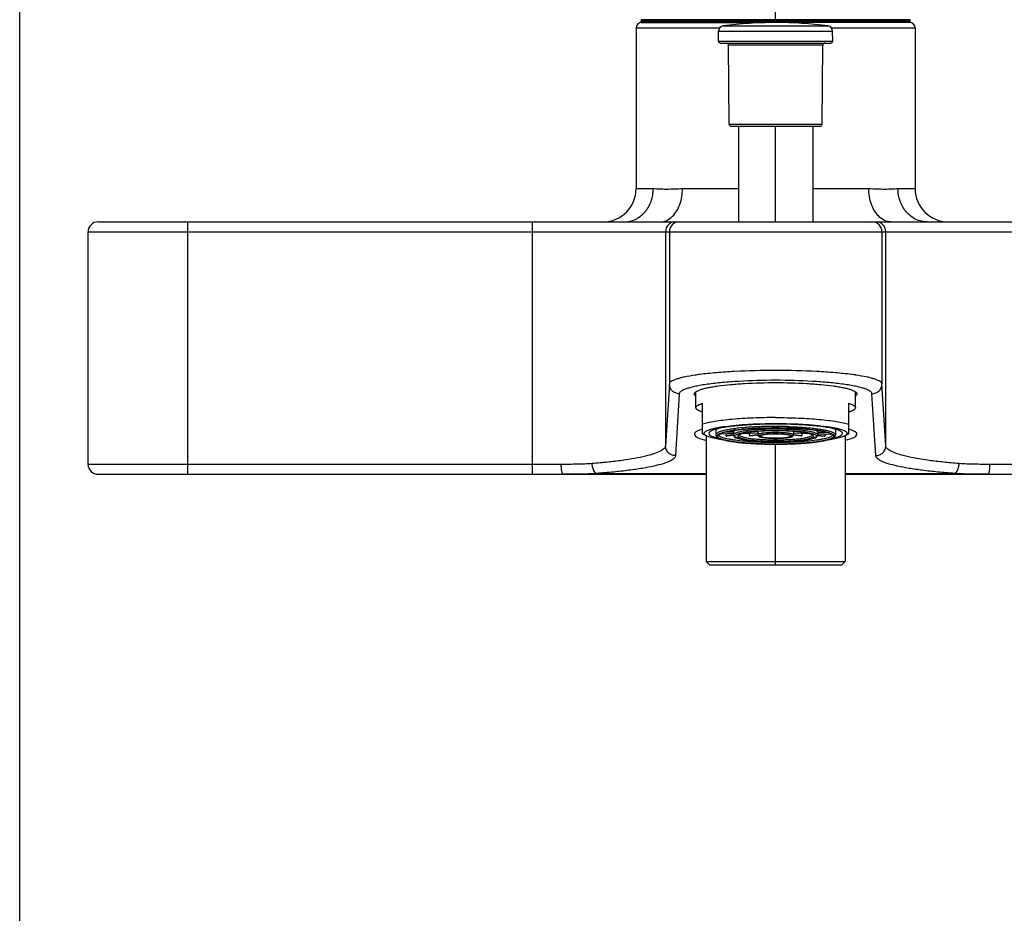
# Model space of a CAD drawing. Header units: millimetres. Extents: x 0 to 559, y 0 to 432.
# Tile 4 of 7: x 0 to 148, y 216 to 350. Entities that reach past the tile are written whole.
import ezdxf

# ---------------------------------------------------------------- set-up
doc = ezdxf.new("R2010")
doc.units = ezdxf.units.MM
doc.header["$LTSCALE"] = 30.734
doc.linetypes.add('CENTER', pattern=[0.6, 0.375, -0.075, 0.075, -0.075])
doc.layers.get('0').update_dxf_attribs({"linetype": 'CONTINUOUS'})
doc.layers.add('ACHSEN', color=7, linetype='CONTINUOUS')
doc.layers.add('OBERFLAECHE', color=7, linetype='CONTINUOUS')

msp = doc.modelspace()

# ---------------------------------------------------------------- linework, layer by layer
at = {"color": 7, "linetype": 'CONTINUOUS'}
for p, q in [((0, 0), (0, 431.8)), ((134.05, 350.21), (93.55, 350.21)), ((134.05, 350.07), (93.55, 350.07)), ((134.01, 350.4), (93.59, 350.4)), ((93.6, 349.97), (112.2, 349.97)), ((134, 349.97), (115.4, 349.97)), ((92.8, 349.17), (105.4, 349.17)), ((105.2, 347.17), (105.22, 348.68)), ((105.22, 348.68), (122.38, 348.68)), ((105.91, 349.46), (121.69, 349.46)), ((122.2, 349.17), (134.8, 349.17)), ((122.4, 347.17), (122.38, 348.68)), ((105.2, 347.17), (122.4, 347.17)), ((105.5, 346.87), (122.1, 346.87)), ((106.8, 334.66), (106.69, 346.57)), ((120.91, 346.57), (106.69, 346.57)), ((120.8, 334.66), (120.91, 346.57)), ((106.8, 334.66), (120.8, 334.66)), ((107.1, 334.37), (120.5, 334.37)), ((108.2, 334.37), (108.2, 319.97)), ((113.8, 319.97), (113.8, 334.37)), ((119.4, 334.37), (119.4, 319.97)), ((92.8, 324.97), (95.38, 324.97)), ((99.77, 324.97), (108.2, 324.97)), ((119.4, 324.97), (127.82, 324.97)), ((132.22, 324.97), (134.8, 324.97)), ((11.8, 319.97), (91, 319.97)), ((25.3, 281.97), (25.3, 319.97)), ((77.22, 281.97), (77.22, 319.97)), ((96.43, 319.97), (131.16, 319.97)), ((136.6, 319.97), (215.8, 319.97)), ((10.3, 318.47), (217.3, 318.47)), ((97.22, 318.47), (97.22, 286.26)), ((97.8, 318.47), (97.8, 295.58)), ((129.8, 318.47), (129.8, 295.58)), ((130.38, 286.26), (130.38, 318.47)), ((97.8, 295.58), (97.22, 286.26)), ((130.38, 286.26), (129.8, 295.58)), ((99.3, 294.1), (98.72, 284.78)), ((101.8, 291.99), (101.8, 294.38)), ((125.8, 291.99), (125.8, 294.38)), ((128.88, 284.78), (128.3, 294.1)), ((102.8, 288.08), (102.8, 292.66)), ((124.8, 288.08), (124.8, 292.66)), ((113.8, 289.53), (113.7, 289.53)), ((113.8, 289.18), (113.7, 289.18)), ((113.9, 289.53), (113.8, 289.53)), ((113.8, 289.18), (113.9, 289.18)), ((102.8, 288.08), (103.37, 287.77)), ((103.32, 287.79), (103.32, 268.87)), ((104.8, 288.75), (104.8, 287.93)), ((107.45, 288.11), (105.52, 288.03)), ((105.52, 288.03), (105.52, 288.1)), ((107.45, 288.08), (105.57, 288.01)), ((107.45, 288.31), (106.16, 288.31)), ((107.45, 288.34), (106.26, 288.34)), ((106.35, 287.74), (106.35, 288.04)), ((107.48, 287.84), (106.35, 287.74)), ((107.49, 287.8), (106.45, 287.72)), ((107.64, 288.54), (107.38, 288.55)), ((107.45, 288.55), (107.45, 288.34)), ((107.45, 288.33), (107.45, 287.93)), ((107.69, 288.57), (107.54, 288.58)), ((107.68, 287.5), (107.68, 287.59)), ((107.69, 288.6), (107.69, 288.57)), ((108.91, 288.13), (111.1, 288.21)), ((109.07, 288.17), (111.1, 288.24)), ((109.84, 287.8), (109.84, 288.17)), ((109.84, 287.8), (111.09, 287.97)), ((109.98, 287.78), (111.1, 287.93)), ((110.98, 288.42), (111.17, 288.41)), ((111.1, 288.41), (111.1, 287.93)), ((116.43, 288.41), (116.61, 288.42)), ((116.5, 288.41), (116.5, 287.93)), ((116.5, 288.24), (118.53, 288.17)), ((116.5, 288.21), (118.69, 288.13)), ((116.5, 287.97), (117.76, 287.8)), ((116.5, 287.93), (117.62, 287.78)), ((117.76, 288.17), (117.76, 287.8)), ((119.91, 288.57), (119.91, 288.6)), ((119.91, 288.57), (120.06, 288.58)), ((119.92, 287.59), (119.92, 287.5)), ((119.96, 288.54), (120.22, 288.55)), ((120.11, 287.8), (121.15, 287.72)), ((120.12, 287.84), (121.25, 287.74)), ((120.15, 288.34), (120.15, 288.55)), ((120.15, 288.34), (121.34, 288.34)), ((120.15, 288.33), (120.15, 287.93)), ((120.15, 288.31), (121.44, 288.31)), ((120.15, 288.11), (122.08, 288.03)), ((120.15, 288.08), (122.03, 288.01)), ((121.25, 288.04), (121.25, 287.74)), ((122.08, 288.1), (122.08, 288.03)), ((122.8, 288.75), (122.8, 287.93)), ((124.8, 288.08), (124.23, 287.77)), ((124.28, 287.79), (124.28, 268.87)), ((107.81, 287.51), (107.68, 287.5)), ((107.88, 287.48), (107.82, 287.48)), ((107.84, 287.5), (107.84, 287.5)), ((107.84, 287.5), (107.84, 287.5)), ((113.8, 268.37), (113.8, 286.51)), ((119.72, 287.48), (119.77, 287.48)), ((119.76, 287.52), (119.76, 287.52)), ((119.76, 287.52), (119.76, 287.52)), ((119.76, 287.5), (119.76, 287.5)), ((119.76, 287.5), (119.76, 287.5)), ((119.79, 287.51), (119.92, 287.5)), ((81.53, 283.47), (10.3, 283.47)), ((217.3, 283.47), (146.07, 283.47)), ((11.8, 281.97), (103.32, 281.97)), ((86.85, 282.1), (103.32, 282.1)), ((124.28, 282.1), (140.75, 282.1)), ((124.28, 281.97), (215.8, 281.97)), ((103.32, 268.87), (124.28, 268.87)), ((103.32, 268.87), (103.82, 268.37)), ((103.82, 268.37), (123.78, 268.37)), ((124.28, 268.87), (123.78, 268.37))]:
    msp.add_line(p, q, dxfattribs=at)
for centre, radius, start, end in [((93.6, 349.17), 0.8, 90, 180), ((94.05, 350.21), 0.5, 157.3534, 180), ((93.65, 350.07), 0.1, 180, 270), ((113.8, 289.98), 60, 82.4443, 97.5557), ((133.95, 350.07), 0.1, 270, 360), ((134, 349.17), 0.8, 0, 90), ((133.55, 350.21), 0.5, 0, 22.6466), ((106.02, 348.67), 0.8, 97.5557, 179.5), ((121.58, 348.67), 0.8, 0.5, 82.4443), ((105.5, 347.17), 0.3, 179.5, 270), ((106.39, 346.57), 0.3, 0.5, 90), ((121.21, 346.57), 0.3, 90, 179.5), ((122.1, 347.17), 0.3, 270, 0.5), ((107.1, 334.67), 0.3, 180.5, 270), ((120.5, 334.67), 0.3, 270, 359.5), ((87.8, 324.97), 5, 270, 360), ((139.8, 324.97), 5, 180, 270), ((11.8, 318.47), 1.5, 90, 180), ((98.72, 318.47), 1.5, 90.0043, 179.998), ((99.3, 318.47), 1.5, 90.0043, 179.998), ((128.3, 318.47), 1.5, 0.002, 89.9957), ((128.88, 318.47), 1.5, 0.002, 89.9957), ((107.1, 260.19), 37.11, 98.1618, 98.394), ((107.62, 256.55), 40.78, 97.5611, 98.1536), ((108, 253.67), 43.69, 97.3647, 97.5633), ((119.6, 253.71), 43.65, 82.432, 82.6276), ((120.09, 257.36), 39.97, 81.8438, 82.4401), ((120.49, 260.16), 37.14, 81.6135, 81.8417), ((113.8, 225.34), 63.84, 90.0867, 91.5619), ((113.82, 219.61), 69.92, 88.1209, 89.9365), ((113.8, 225.34), 63.84, 88.4381, 89.9133), ((105.76, 287.12), 1.03, 121.4233, 123.3471), ((106.26, 289.39), 1.55, 241.4741, 243.6311), ((108.37, 295.93), 8.44, 256.0978, 256.7965), ((107.57, 288.33), 0.124, 173.5359, 179.9874), ((111.91, 302.15), 14.5, 261.7948, 262.3589), ((115.72, 301.9), 14.25, 277.6361, 278.2101), ((118.9, 287.16), 0.873, 60.4032, 61.3526), ((120.03, 288.33), 0.124, 0.0126, 6.4641), ((119.26, 295.78), 8.28, 283.1969, 283.9088), ((121.37, 289.35), 1.5, 296.3319, 298.5629), ((110.85, 309.75), 22.48, 261.8949, 262.2588), ((108.3, 288.37), 0.969, 240.9801, 241.438), ((116.78, 309.5), 22.23, 277.7391, 278.1072), ((11.8, 283.47), 1.5, 180, 270)]:
    msp.add_arc(centre, radius, start, end, dxfattribs=at)
for points, knots in [([(91, 319.97), (91.57, 319.97), (92.76, 320.24), (94.21, 321.38), (95.16, 323.03), (95.38, 324.32), (95.38, 324.97)], [0, 0, 0, 0, 0.234711, 0.478631, 0.735053, 1, 1, 1, 1]), ([(95.38, 324.97), (95.69, 324.97), (96.34, 324.93), (97.81, 324.89), (98.96, 324.97), (99.77, 324.97)], [0, 0, 0, 0, 0.209087, 0.446591, 1, 1, 1, 1]), ([(98.29, 320.81), (98.79, 321.3), (99.54, 322.66), (99.77, 324.17), (99.77, 324.97)], [0, 0, 0, 0, 0.468255, 1, 1, 1, 1]), ([(129.31, 320.81), (128.81, 321.3), (128.06, 322.66), (127.82, 324.17), (127.82, 324.97)], [0, 0, 0, 0, 0.468252, 1, 1, 1, 1]), ([(127.82, 324.97), (128.63, 324.97), (129.79, 324.89), (131.26, 324.93), (131.91, 324.97), (132.22, 324.97)], [0, 0, 0, 0, 0.553392, 0.790901, 1, 1, 1, 1]), ([(136.6, 319.97), (136.03, 319.97), (134.84, 320.24), (133.39, 321.38), (132.43, 323.03), (132.22, 324.32), (132.22, 324.97)], [0, 0, 0, 0, 0.234711, 0.478631, 0.735053, 1, 1, 1, 1]), ([(96.43, 319.97), (96.77, 319.97), (97.46, 320.13), (98.03, 320.55), (98.29, 320.81)], [0, 0, 0, 0, 0.477779, 1, 1, 1, 1]), ([(131.16, 319.97), (130.83, 319.97), (130.13, 320.13), (129.56, 320.55), (129.31, 320.81)], [0, 0, 0, 0, 0.477781, 1, 1, 1, 1]), ([(91, 319.97), (91.97, 319.97), (93.38, 319.95), (95.19, 319.96), (96.03, 319.97), (96.43, 319.97)], [0, 0, 0, 0, 0.537555, 0.778339, 1, 1, 1, 1]), ([(131.16, 319.97), (131.57, 319.97), (132.4, 319.96), (134.22, 319.95), (135.63, 319.97), (136.6, 319.97)], [0, 0, 0, 0, 0.221654, 0.462439, 1, 1, 1, 1]), ([(101.69, 296.9), (101.14, 296.82), (100.36, 296.69), (99.41, 296.46), (98.86, 296.3), (98.41, 296.13), (98.05, 295.95), (97.81, 295.73), (97.8, 295.58)], [0, 0, 0, 0, 0.396775, 0.559107, 0.696163, 0.807597, 0.893779, 1, 1, 1, 1]), ([(125.2, 297), (124.39, 297.1), (122.66, 297.28), (118.86, 297.53), (113.8, 297.65), (108.75, 297.53), (104.95, 297.28), (103.21, 297.1), (102.4, 297)], [0, 0, 0, 0, 0.106939, 0.229091, 0.499942, 0.770823, 0.893012, 1, 1, 1, 1]), ([(129.8, 295.58), (129.79, 295.73), (129.55, 295.95), (129.18, 296.13), (128.74, 296.3), (128.19, 296.46), (127.23, 296.69), (126.46, 296.82), (125.91, 296.9)], [0, 0, 0, 0, 0.106183, 0.192361, 0.303802, 0.440869, 0.603223, 1, 1, 1, 1]), ([(99.3, 294.1), (99.1, 294.1), (98.71, 294.18), (98.21, 294.51), (97.88, 295), (97.8, 295.39), (97.8, 295.58)], [0, 0, 0, 0, 0.251082, 0.501589, 0.751166, 1, 1, 1, 1]), ([(128.3, 294.1), (128.29, 294.26), (128.03, 294.5), (127.62, 294.71), (127.13, 294.89), (126.53, 295.06), (125.8, 295.23), (124.95, 295.39), (123.62, 295.59), (121.74, 295.8), (118.33, 296.05), (113.8, 296.17), (109.27, 296.05), (105.85, 295.8), (103.97, 295.59), (102.65, 295.39), (101.8, 295.23), (101.07, 295.06), (100.47, 294.89), (99.98, 294.71), (99.57, 294.5), (99.31, 294.26), (99.3, 294.1)], [0, 0, 0, 0, 0.016571, 0.030015, 0.047382, 0.068712, 0.093913, 0.122818, 0.155207, 0.229306, 0.313606, 0.500009, 0.686411, 0.77071, 0.844808, 0.877194, 0.906099, 0.931295, 0.952622, 0.969986, 0.983429, 1, 1, 1, 1]), ([(101.55, 294.07), (101.55, 294.21), (101.76, 294.41), (102.1, 294.58), (102.51, 294.74), (103.03, 294.89), (103.64, 295.03), (104.36, 295.16), (105.48, 295.33), (107.08, 295.51), (109.96, 295.72), (112.24, 295.78), (113.8, 295.78)], [0, 0, 0, 0, 0.032407, 0.058986, 0.093546, 0.136156, 0.18662, 0.244564, 0.309527, 0.458127, 0.627013, 1, 1, 1, 1]), ([(113.8, 295.78), (115.36, 295.78), (117.63, 295.72), (120.52, 295.51), (122.12, 295.33), (123.24, 295.16), (123.95, 295.03), (124.57, 294.89), (125.09, 294.74), (125.5, 294.58), (125.83, 294.41), (126.05, 294.21), (126.05, 294.07)], [0, 0, 0, 0, 0.372987, 0.541873, 0.690473, 0.755436, 0.81338, 0.863844, 0.906454, 0.941014, 0.967593, 1, 1, 1, 1]), ([(128.3, 294.1), (128.49, 294.1), (128.89, 294.18), (129.39, 294.51), (129.72, 295), (129.8, 295.39), (129.8, 295.58)], [0, 0, 0, 0, 0.251082, 0.501589, 0.751166, 1, 1, 1, 1]), ([(101.75, 293.76), (101.72, 293.78), (101.63, 293.86), (101.55, 293.98), (101.55, 294.07)], [0, 0, 0, 0, 0.311786, 1, 1, 1, 1]), ([(126.05, 294.07), (126.05, 294.04), (126.03, 293.92), (125.93, 293.82), (125.85, 293.76)], [0, 0, 0, 0, 0.207891, 1, 1, 1, 1]), ([(101.8, 291.99), (101.8, 292.02), (101.81, 292.08), (101.86, 292.17), (101.95, 292.26), (102.06, 292.34), (102.2, 292.42), (102.37, 292.5), (102.58, 292.58), (102.72, 292.63), (102.8, 292.66)], [0, 0, 0, 0, 0.069355, 0.147146, 0.239453, 0.34988, 0.480392, 0.632045, 0.805244, 1, 1, 1, 1]), ([(124.8, 292.66), (124.88, 292.63), (125.02, 292.58), (125.23, 292.5), (125.4, 292.42), (125.54, 292.34), (125.65, 292.26), (125.74, 292.17), (125.79, 292.08), (125.8, 292.02), (125.8, 291.99)], [0, 0, 0, 0, 0.194756, 0.367955, 0.519608, 0.65012, 0.760547, 0.852854, 0.930645, 1, 1, 1, 1]), ([(102.8, 291.32), (102.72, 291.35), (102.58, 291.4), (102.37, 291.48), (102.2, 291.56), (102.06, 291.64), (101.95, 291.73), (101.86, 291.81), (101.81, 291.9), (101.8, 291.96), (101.8, 291.99)], [0, 0, 0, 0, 0.194756, 0.367955, 0.519608, 0.65012, 0.760547, 0.852854, 0.930645, 1, 1, 1, 1]), ([(125.8, 291.99), (125.8, 291.96), (125.79, 291.9), (125.74, 291.81), (125.65, 291.73), (125.54, 291.64), (125.4, 291.56), (125.23, 291.48), (125.02, 291.4), (124.88, 291.35), (124.8, 291.32)], [0, 0, 0, 0, 0.069355, 0.147146, 0.239453, 0.34988, 0.480392, 0.632045, 0.805244, 1, 1, 1, 1]), ([(113.8, 290.51), (112.66, 290.51), (110.97, 290.48), (108.78, 290.37), (107.27, 290.25), (105.9, 290.11), (104.69, 289.94), (103.8, 289.77), (103.19, 289.63), (102.92, 289.55), (102.8, 289.51)], [0, 0, 0, 0, 0.309832, 0.456782, 0.594361, 0.71978, 0.830536, 0.924489, 0.964637, 1, 1, 1, 1]), ([(103.05, 288.13), (103.05, 288.15), (103.06, 288.21), (103.1, 288.28), (103.17, 288.36), (103.26, 288.43), (103.38, 288.5), (103.58, 288.6), (103.89, 288.72), (104.35, 288.85), (104.89, 288.97), (105.51, 289.09), (106.5, 289.24), (107.9, 289.39), (109.4, 289.5), (110.69, 289.56), (112.06, 289.61), (113.8, 289.64), (115.54, 289.61), (116.91, 289.56), (118.2, 289.5), (119.7, 289.39), (121.1, 289.24), (122.08, 289.09), (122.71, 288.97), (123.25, 288.85), (123.7, 288.72), (124.02, 288.6), (124.22, 288.5), (124.34, 288.43), (124.43, 288.36), (124.5, 288.28), (124.54, 288.21), (124.55, 288.15), (124.55, 288.13)], [0, 0, 0, 0, 0.003372, 0.007124, 0.011532, 0.016766, 0.022921, 0.03005, 0.04731, 0.068589, 0.093788, 0.122727, 0.155167, 0.229373, 0.31372, 0.35873, 0.405074, 0.5, 0.594926, 0.641269, 0.68628, 0.770626, 0.844833, 0.877273, 0.906212, 0.93141, 0.95269, 0.96995, 0.977078, 0.983234, 0.988468, 0.992876, 0.996628, 1, 1, 1, 1]), ([(109.43, 289.39), (109.02, 289.36), (108.24, 289.3), (107.14, 289.18), (106.16, 289.05), (105.44, 288.91), (104.95, 288.79), (104.64, 288.71), (104.37, 288.62), (104.15, 288.53), (103.98, 288.43), (103.85, 288.34), (103.77, 288.24), (103.75, 288.16), (103.75, 288.13)], [0, 0, 0, 0, 0.205723, 0.39348, 0.559769, 0.701595, 0.762578, 0.816633, 0.86361, 0.903467, 0.936304, 0.962514, 0.983043, 1, 1, 1, 1]), ([(110.53, 289.1), (110.42, 289.09), (109.98, 289.07), (109.54, 289.04), (109.22, 289.01)], [0, 0, 0, 0, 0.25701, 1, 1, 1, 1]), ([(111.48, 289.49), (111.31, 289.48), (110.62, 289.46), (109.94, 289.42), (109.43, 289.39)], [0, 0, 0, 0, 0.256711, 1, 1, 1, 1]), ([(112.06, 289.16), (111.93, 289.16), (111.42, 289.14), (110.91, 289.12), (110.53, 289.1)], [0, 0, 0, 0, 0.254503, 1, 1, 1, 1]), ([(113.7, 289.53), (113.51, 289.53), (112.77, 289.52), (112.04, 289.51), (111.48, 289.49)], [0, 0, 0, 0, 0.252047, 1, 1, 1, 1]), ([(113.8, 290.51), (114.94, 290.51), (116.63, 290.48), (118.82, 290.37), (120.33, 290.25), (121.7, 290.11), (122.91, 289.94), (123.8, 289.77), (124.41, 289.63), (124.67, 289.55), (124.8, 289.51)], [0, 0, 0, 0, 0.309832, 0.456782, 0.594361, 0.71978, 0.830536, 0.924489, 0.964637, 1, 1, 1, 1]), ([(115.54, 289.16), (115.67, 289.16), (116.18, 289.14), (116.69, 289.12), (117.07, 289.1)], [0, 0, 0, 0, 0.254503, 1, 1, 1, 1]), ([(118.17, 289.39), (118, 289.4), (117.32, 289.44), (116.63, 289.47), (116.11, 289.49)], [0, 0, 0, 0, 0.242573, 1, 1, 1, 1]), ([(117.07, 289.1), (117.18, 289.09), (117.62, 289.07), (118.05, 289.04), (118.38, 289.01)], [0, 0, 0, 0, 0.25701, 1, 1, 1, 1]), ([(123.85, 288.13), (123.85, 288.16), (123.83, 288.24), (123.75, 288.34), (123.62, 288.43), (123.45, 288.53), (123.23, 288.62), (122.96, 288.71), (122.65, 288.79), (122.16, 288.91), (121.43, 289.05), (120.46, 289.18), (119.35, 289.3), (118.58, 289.36), (118.17, 289.39)], [0, 0, 0, 0, 0.016956, 0.037486, 0.063695, 0.096533, 0.13639, 0.183367, 0.237423, 0.298406, 0.440232, 0.606521, 0.794277, 1, 1, 1, 1]), ([(103.37, 287.77), (103.32, 287.79), (103.24, 287.85), (103.13, 287.94), (103.07, 288.03), (103.05, 288.1), (103.05, 288.13)], [0, 0, 0, 0, 0.329671, 0.597734, 0.814484, 1, 1, 1, 1]), ([(106.75, 287), (106.37, 287.05), (105.66, 287.14), (104.82, 287.3), (104.25, 287.44), (103.91, 287.54), (103.62, 287.65), (103.45, 287.72), (103.37, 287.77)], [0, 0, 0, 0, 0.334175, 0.61544, 0.734459, 0.838371, 0.926884, 1, 1, 1, 1]), ([(103.75, 288.13), (103.75, 288.1), (103.76, 288.04), (103.81, 287.98), (103.87, 287.91), (103.99, 287.82), (104.17, 287.73), (104.4, 287.63), (104.68, 287.54), (105, 287.45), (105.23, 287.4), (105.35, 287.37)], [0, 0, 0, 0, 0.056002, 0.088161, 0.124472, 0.212055, 0.322101, 0.455861, 0.613619, 0.795185, 1, 1, 1, 1]), ([(109.22, 289.01), (108.9, 288.98), (108.29, 288.93), (107.42, 288.82), (106.66, 288.7), (106.1, 288.59), (105.72, 288.49), (105.48, 288.41), (105.28, 288.34), (105.11, 288.26), (104.98, 288.18), (104.88, 288.1), (104.81, 288.02), (104.8, 287.96), (104.8, 287.93)], [0, 0, 0, 0, 0.207375, 0.395322, 0.560879, 0.701555, 0.761951, 0.815486, 0.86206, 0.901683, 0.934515, 0.961002, 0.982147, 1, 1, 1, 1]), ([(104.8, 287.93), (104.8, 287.89), (104.81, 287.81), (104.87, 287.7), (104.95, 287.61), (105.08, 287.5), (105.3, 287.39), (105.61, 287.27), (105.99, 287.16), (106.44, 287.05), (106.96, 286.95), (107.55, 286.86), (108.19, 286.78), (109.15, 286.69), (110.45, 286.59), (112.09, 286.52), (113.22, 286.51), (113.8, 286.51)], [0, 0, 0, 0, 0.013549, 0.026285, 0.038887, 0.051971, 0.081126, 0.116417, 0.158763, 0.208321, 0.264939, 0.32825, 0.397755, 0.472866, 0.637154, 0.815082, 1, 1, 1, 1]), ([(113.8, 286.51), (113.15, 286.51), (112.19, 286.52), (110.93, 286.57), (110.03, 286.62), (109.17, 286.69), (108.38, 286.77), (107.64, 286.85), (106.99, 286.95), (106.42, 287.06), (106, 287.16), (105.71, 287.25), (105.53, 287.31), (105.38, 287.38), (105.25, 287.44), (105.15, 287.51), (105.07, 287.57), (105.02, 287.64), (105, 287.71), (105, 287.79), (105.04, 287.86), (105.1, 287.93), (105.16, 287.97), (105.19, 287.99)], [0, 0, 0, 0, 0.207122, 0.307538, 0.404244, 0.496066, 0.581909, 0.660759, 0.731699, 0.793934, 0.846816, 0.869603, 0.889903, 0.907706, 0.923039, 0.935979, 0.946699, 0.955536, 0.963116, 0.970414, 0.978512, 0.988218, 1, 1, 1, 1]), ([(105.2, 287.96), (105.18, 287.94), (105.13, 287.9), (105.07, 287.83), (105.05, 287.76), (105.05, 287.69), (105.08, 287.62), (105.14, 287.56), (105.22, 287.49), (105.33, 287.43), (105.46, 287.36), (105.69, 287.27), (106.03, 287.17), (106.51, 287.06), (107.08, 286.95), (107.73, 286.85), (108.46, 286.77), (109.25, 286.69), (110.4, 286.61), (111.92, 286.53), (113.16, 286.52), (113.8, 286.52)], [0, 0, 0, 0, 0.010946, 0.01998, 0.027657, 0.034875, 0.042698, 0.051977, 0.063224, 0.076712, 0.092578, 0.11088, 0.154819, 0.208353, 0.271019, 0.342171, 0.421029, 0.506691, 0.59817, 0.794223, 1, 1, 1, 1]), ([(105.27, 288), (105.26, 288), (105.24, 287.99), (105.22, 287.97), (105.2, 287.96)], [0, 0, 0, 0, 0.261094, 1, 1, 1, 1]), ([(105.22, 288.01), (105.27, 288.04), (105.39, 288.1), (105.59, 288.18), (105.84, 288.26), (106.24, 288.37), (106.84, 288.49), (107.34, 288.57), (107.62, 288.61)], [0, 0, 0, 0, 0.072804, 0.160823, 0.264218, 0.382815, 0.664016, 1, 1, 1, 1]), ([(107.62, 288.59), (107.43, 288.57), (107.08, 288.51), (106.65, 288.43), (106.34, 288.36), (106.13, 288.31), (105.95, 288.26), (105.78, 288.21), (105.64, 288.16), (105.53, 288.11), (105.46, 288.08), (105.41, 288.05), (105.37, 288.03), (105.33, 288.01), (105.3, 287.98), (105.28, 287.97), (105.27, 287.95), (105.26, 287.94), (105.25, 287.93), (105.25, 287.93), (105.25, 287.93), (105.25, 287.93), (105.25, 287.93), (105.25, 287.93), (105.25, 287.93), (105.25, 287.93)], [0, 0, 0, 0, 0.228838, 0.432282, 0.523851, 0.608328, 0.685465, 0.755021, 0.816749, 0.870312, 0.893933, 0.915403, 0.934675, 0.951615, 0.966058, 0.977828, 0.986737, 0.992744, 0.994782, 0.996252, 0.997204, 0.997682, 0.997726, 0.998094, 1, 1, 1, 1]), ([(113.8, 286.74), (113.24, 286.74), (112.15, 286.76), (110.57, 286.82), (109.11, 286.93), (108, 287.05), (107.21, 287.17), (106.71, 287.26), (106.28, 287.36), (105.92, 287.46), (105.64, 287.57), (105.45, 287.67), (105.34, 287.75), (105.29, 287.81), (105.26, 287.87), (105.25, 287.91), (105.25, 287.93)], [0, 0, 0, 0, 0.189864, 0.372565, 0.541266, 0.689683, 0.754565, 0.812443, 0.862844, 0.905404, 0.939922, 0.966467, 0.976934, 0.98575, 0.993252, 1, 1, 1, 1]), ([(107.62, 288.6), (107.35, 288.56), (106.86, 288.48), (106.27, 288.36), (105.88, 288.25), (105.64, 288.18), (105.44, 288.1), (105.32, 288.04), (105.27, 288)], [0, 0, 0, 0, 0.335441, 0.616386, 0.735004, 0.838536, 0.926815, 1, 1, 1, 1]), ([(107.45, 287.93), (107.45, 287.95), (107.46, 287.98), (107.48, 288.02), (107.52, 288.07), (107.6, 288.13), (107.74, 288.2), (107.95, 288.28), (108.21, 288.36), (108.53, 288.43), (108.91, 288.5), (109.49, 288.59), (110.31, 288.68), (111.4, 288.76), (112.58, 288.8), (113.39, 288.82), (113.8, 288.82)], [0, 0, 0, 0, 0.006748, 0.01425, 0.023066, 0.033533, 0.060077, 0.094596, 0.137157, 0.187556, 0.245436, 0.310317, 0.458735, 0.627437, 0.810135, 1, 1, 1, 1]), ([(107.45, 287.93), (107.45, 287.9), (107.46, 287.85), (107.49, 287.75), (107.56, 287.67), (107.63, 287.61), (107.72, 287.56), (107.79, 287.52), (107.84, 287.5)], [0, 0, 0, 0, 0.137021, 0.263683, 0.501056, 0.619359, 0.740385, 1, 1, 1, 1]), ([(107.62, 288.61), (107.97, 288.65), (108.71, 288.74), (109.45, 288.8), (109.84, 288.83)], [0, 0, 0, 0, 0.472812, 1, 1, 1, 1]), ([(109.84, 288.82), (109.45, 288.79), (108.7, 288.73), (107.97, 288.64), (107.62, 288.59)], [0, 0, 0, 0, 0.528515, 1, 1, 1, 1]), ([(109.84, 288.82), (109.45, 288.79), (108.71, 288.73), (107.97, 288.64), (107.62, 288.6)], [0, 0, 0, 0, 0.527676, 1, 1, 1, 1]), ([(107.69, 288.57), (107.69, 288.57), (107.67, 288.56), (107.65, 288.55), (107.64, 288.54)], [0, 0, 0, 0, 0.258532, 1, 1, 1, 1]), ([(107.83, 287.53), (107.79, 287.55), (107.74, 287.58), (107.68, 287.64), (107.66, 287.69), (107.65, 287.73), (107.65, 287.77), (107.68, 287.82), (107.73, 287.88), (107.83, 287.95), (108, 288.02), (108.23, 288.1), (108.39, 288.14), (108.49, 288.16)], [0, 0, 0, 0, 0.111782, 0.155304, 0.192378, 0.225591, 0.258484, 0.294696, 0.337, 0.445798, 0.591814, 0.776635, 1, 1, 1, 1]), ([(108.31, 287.95), (108.28, 287.93), (108.23, 287.91), (108.17, 287.86), (108.13, 287.82), (108.1, 287.77), (108.1, 287.72), (108.11, 287.67), (108.15, 287.63), (108.2, 287.58), (108.28, 287.54), (108.4, 287.47), (108.61, 287.4), (108.91, 287.32), (109.28, 287.25), (109.7, 287.18), (110.18, 287.12), (110.71, 287.06), (111.28, 287.02), (111.88, 286.98), (112.72, 286.95), (113.37, 286.94), (113.8, 286.94)], [0, 0, 0, 0, 0.014675, 0.026883, 0.036878, 0.045151, 0.052584, 0.060356, 0.069514, 0.080709, 0.09428, 0.110399, 0.150487, 0.20103, 0.261624, 0.331616, 0.410179, 0.496338, 0.589007, 0.686998, 0.789041, 1, 1, 1, 1]), ([(108.3, 287.92), (108.3, 287.91), (108.31, 287.89), (108.32, 287.87), (108.33, 287.85)], [0, 0, 0, 0, 0.233492, 1, 1, 1, 1]), ([(108.57, 288.05), (108.55, 288.04), (108.46, 288.01), (108.37, 287.98), (108.31, 287.95)], [0, 0, 0, 0, 0.281387, 1, 1, 1, 1]), ([(111.16, 288.43), (110.82, 288.41), (110.32, 288.36), (109.7, 288.28), (109.3, 288.22), (108.96, 288.15), (108.68, 288.08), (108.5, 288.01), (108.39, 287.96), (108.34, 287.94), (108.33, 287.92)], [0, 0, 0, 0, 0.357839, 0.514776, 0.654363, 0.774742, 0.874058, 0.950275, 0.978783, 1, 1, 1, 1]), ([(108.33, 287.85), (108.35, 287.83), (108.41, 287.77), (108.53, 287.71), (108.7, 287.64), (108.9, 287.58), (109.15, 287.52), (109.56, 287.44), (110.15, 287.35), (110.95, 287.27), (111.84, 287.21), (112.81, 287.17), (113.46, 287.17), (113.8, 287.17)], [0, 0, 0, 0, 0.018225, 0.042932, 0.074704, 0.113635, 0.159589, 0.212298, 0.336416, 0.482218, 0.645033, 0.819534, 1, 1, 1, 1]), ([(108.49, 288.16), (108.63, 288.2), (108.96, 288.27), (109.49, 288.35), (110.09, 288.42), (111, 288.5), (112.25, 288.57), (113.27, 288.59), (113.8, 288.59)], [0, 0, 0, 0, 0.085627, 0.186181, 0.300122, 0.425629, 0.702968, 1, 1, 1, 1]), ([(111.16, 288.44), (110.89, 288.42), (110.38, 288.37), (109.67, 288.29), (109.08, 288.18), (108.73, 288.1), (108.57, 288.05)], [0, 0, 0, 0, 0.312272, 0.587693, 0.818856, 1, 1, 1, 1]), ([(109.84, 288.83), (110.48, 288.87), (111.8, 288.94), (113.12, 288.96), (113.8, 288.96)], [0, 0, 0, 0, 0.486338, 1, 1, 1, 1]), ([(113.8, 288.95), (113.12, 288.95), (111.8, 288.93), (110.48, 288.86), (109.84, 288.82)], [0, 0, 0, 0, 0.514053, 1, 1, 1, 1]), ([(113.8, 288.95), (113.12, 288.95), (111.8, 288.93), (110.48, 288.86), (109.84, 288.82)], [0, 0, 0, 0, 0.513837, 1, 1, 1, 1]), ([(111.1, 287.93), (111.1, 287.96), (111.14, 288), (111.18, 288.02), (111.23, 288.05), (111.31, 288.08), (111.42, 288.11), (111.56, 288.14), (111.72, 288.17), (111.97, 288.21), (112.32, 288.25), (112.78, 288.28), (113.28, 288.3), (113.62, 288.31), (113.8, 288.31)], [0, 0, 0, 0, 0.032404, 0.044732, 0.059008, 0.093563, 0.136175, 0.186629, 0.244578, 0.30953, 0.458117, 0.627009, 0.809925, 1, 1, 1, 1]), ([(111.1, 287.93), (111.1, 287.91), (111.11, 287.86), (111.14, 287.78), (111.21, 287.71), (111.3, 287.66), (111.41, 287.61), (111.52, 287.58), (111.66, 287.55), (111.81, 287.52), (112.05, 287.48), (112.38, 287.44), (112.82, 287.41), (113.3, 287.39), (113.63, 287.38), (113.8, 287.38)], [0, 0, 0, 0, 0.025724, 0.048813, 0.089043, 0.12457, 0.161822, 0.203679, 0.251328, 0.305116, 0.364972, 0.50147, 0.656675, 0.824973, 1, 1, 1, 1]), ([(113.8, 288.53), (113.35, 288.53), (112.47, 288.51), (111.59, 288.47), (111.16, 288.44)], [0, 0, 0, 0, 0.514517, 1, 1, 1, 1]), ([(113.8, 288.52), (113.35, 288.52), (112.47, 288.51), (111.59, 288.47), (111.16, 288.43)], [0, 0, 0, 0, 0.514869, 1, 1, 1, 1]), ([(111.22, 288.44), (111.21, 288.44), (111.2, 288.43), (111.18, 288.42), (111.17, 288.41)], [0, 0, 0, 0, 0.270129, 1, 1, 1, 1]), ([(113.8, 287.39), (113.56, 287.39), (113.21, 287.39), (112.75, 287.42), (112.44, 287.44), (112.15, 287.47), (111.9, 287.51), (111.71, 287.54), (111.59, 287.57), (111.51, 287.59), (111.44, 287.62), (111.39, 287.64), (111.35, 287.66), (111.32, 287.69), (111.3, 287.71), (111.3, 287.74), (111.31, 287.77), (111.34, 287.8), (111.38, 287.82), (111.43, 287.84), (111.49, 287.87), (111.6, 287.9), (111.76, 287.94), (111.9, 287.96), (111.97, 287.97)], [0, 0, 0, 0, 0.216488, 0.319138, 0.415244, 0.502833, 0.580158, 0.64573, 0.673731, 0.698396, 0.719649, 0.737484, 0.751976, 0.763361, 0.772242, 0.779901, 0.788236, 0.798772, 0.812283, 0.829089, 0.849301, 0.872935, 0.930187, 1, 1, 1, 1]), ([(113.8, 288.05), (113.51, 288.05), (113.09, 288.04), (112.56, 288), (112.27, 287.97), (112.07, 287.93), (111.93, 287.91), (111.82, 287.88), (111.73, 287.86), (111.65, 287.83), (111.59, 287.8), (111.55, 287.76), (111.55, 287.73)], [0, 0, 0, 0, 0.372984, 0.541882, 0.690477, 0.755436, 0.813384, 0.863848, 0.906457, 0.941021, 0.967594, 1, 1, 1, 1]), ([(111.55, 287.73), (111.55, 287.71), (111.59, 287.67), (111.65, 287.64), (111.73, 287.61), (111.82, 287.58), (111.93, 287.56), (112.07, 287.53), (112.27, 287.5), (112.56, 287.47), (113.09, 287.43), (113.51, 287.42), (113.8, 287.42)], [0, 0, 0, 0, 0.032406, 0.058978, 0.09354, 0.136148, 0.186611, 0.244558, 0.309515, 0.458111, 0.62701, 1, 1, 1, 1]), ([(111.97, 287.97), (112.1, 287.99), (112.38, 288.02), (112.99, 288.07), (113.47, 288.08), (113.8, 288.08)], [0, 0, 0, 0, 0.211885, 0.455948, 1, 1, 1, 1]), ([(113.8, 288.96), (114.48, 288.96), (115.8, 288.94), (117.12, 288.87), (117.76, 288.83)], [0, 0, 0, 0, 0.513664, 1, 1, 1, 1]), ([(117.76, 288.82), (117.12, 288.86), (115.8, 288.93), (114.48, 288.95), (113.8, 288.95)], [0, 0, 0, 0, 0.485947, 1, 1, 1, 1]), ([(117.76, 288.82), (117.12, 288.86), (115.8, 288.93), (114.48, 288.95), (113.8, 288.95)], [0, 0, 0, 0, 0.486165, 1, 1, 1, 1]), ([(113.8, 288.82), (114.21, 288.82), (115.02, 288.8), (116.2, 288.76), (117.28, 288.68), (118.11, 288.59), (118.69, 288.5), (119.06, 288.43), (119.38, 288.36), (119.65, 288.28), (119.86, 288.2), (120, 288.13), (120.08, 288.07), (120.12, 288.02), (120.14, 287.98), (120.15, 287.95), (120.15, 287.93)], [0, 0, 0, 0, 0.189865, 0.372563, 0.541265, 0.689683, 0.754564, 0.812444, 0.862843, 0.905404, 0.939923, 0.966467, 0.976934, 0.98575, 0.993252, 1, 1, 1, 1]), ([(113.8, 288.59), (114.33, 288.59), (115.35, 288.57), (116.59, 288.5), (117.51, 288.42), (118.11, 288.35), (118.64, 288.27), (118.96, 288.2), (119.11, 288.16)], [0, 0, 0, 0, 0.297026, 0.574364, 0.699872, 0.813814, 0.91437, 1, 1, 1, 1]), ([(116.44, 288.44), (116.01, 288.47), (115.13, 288.51), (114.25, 288.53), (113.8, 288.53)], [0, 0, 0, 0, 0.485476, 1, 1, 1, 1]), ([(116.44, 288.43), (116.01, 288.47), (115.13, 288.51), (114.25, 288.52), (113.8, 288.52)], [0, 0, 0, 0, 0.48513, 1, 1, 1, 1]), ([(113.8, 288.31), (113.97, 288.31), (114.32, 288.3), (114.82, 288.28), (115.28, 288.25), (115.63, 288.21), (115.88, 288.17), (116.04, 288.14), (116.17, 288.11), (116.29, 288.08), (116.37, 288.05), (116.42, 288.02), (116.46, 288), (116.5, 287.96), (116.5, 287.93)], [0, 0, 0, 0, 0.190075, 0.372991, 0.541883, 0.69047, 0.755422, 0.813371, 0.863825, 0.906437, 0.940992, 0.955268, 0.967596, 1, 1, 1, 1]), ([(113.8, 288.08), (114.13, 288.08), (114.61, 288.07), (115.22, 288.02), (115.5, 287.99), (115.63, 287.97)], [0, 0, 0, 0, 0.544082, 0.788141, 1, 1, 1, 1]), ([(116.05, 287.73), (116.05, 287.76), (116.01, 287.8), (115.95, 287.83), (115.87, 287.86), (115.78, 287.88), (115.66, 287.91), (115.53, 287.93), (115.33, 287.97), (115.03, 288), (114.5, 288.04), (114.09, 288.05), (113.8, 288.05)], [0, 0, 0, 0, 0.032406, 0.058978, 0.09354, 0.136148, 0.186611, 0.244558, 0.309515, 0.458111, 0.62701, 1, 1, 1, 1]), ([(122.41, 287.99), (122.44, 287.97), (122.49, 287.93), (122.56, 287.86), (122.6, 287.79), (122.6, 287.71), (122.58, 287.64), (122.53, 287.57), (122.45, 287.51), (122.35, 287.44), (122.22, 287.38), (122.07, 287.31), (121.89, 287.25), (121.6, 287.16), (121.18, 287.06), (120.61, 286.95), (119.95, 286.85), (119.22, 286.77), (118.43, 286.69), (117.57, 286.62), (116.67, 286.57), (115.41, 286.52), (114.45, 286.51), (113.8, 286.51)], [0, 0, 0, 0, 0.011779, 0.021484, 0.02958, 0.036878, 0.044458, 0.053297, 0.064018, 0.076959, 0.092294, 0.110099, 0.130399, 0.153188, 0.206072, 0.268307, 0.339248, 0.418098, 0.50394, 0.595761, 0.692466, 0.792881, 1, 1, 1, 1]), ([(115.63, 287.97), (115.7, 287.96), (115.84, 287.94), (116, 287.9), (116.11, 287.87), (116.17, 287.84), (116.22, 287.82), (116.26, 287.8), (116.29, 287.77), (116.3, 287.74), (116.3, 287.71), (116.28, 287.69), (116.25, 287.66), (116.21, 287.64), (116.15, 287.62), (116.09, 287.59), (116.01, 287.57), (115.88, 287.54), (115.7, 287.51), (115.45, 287.47), (115.16, 287.44), (114.85, 287.42), (114.39, 287.39), (114.04, 287.39), (113.8, 287.39)], [0, 0, 0, 0, 0.069793, 0.127023, 0.150646, 0.170848, 0.187644, 0.201145, 0.211674, 0.220005, 0.227664, 0.236551, 0.247943, 0.262442, 0.280285, 0.301546, 0.326217, 0.354223, 0.419806, 0.49714, 0.584736, 0.680848, 0.783503, 1, 1, 1, 1]), ([(113.8, 286.52), (114.44, 286.52), (115.68, 286.53), (117.2, 286.61), (118.35, 286.69), (119.14, 286.77), (119.87, 286.85), (120.52, 286.95), (121.09, 287.06), (121.57, 287.17), (121.91, 287.27), (122.14, 287.36), (122.27, 287.43), (122.38, 287.49), (122.46, 287.56), (122.52, 287.62), (122.55, 287.69), (122.55, 287.76), (122.52, 287.83), (122.47, 287.9), (122.42, 287.94), (122.39, 287.96)], [0, 0, 0, 0, 0.20578, 0.401836, 0.493315, 0.578979, 0.657836, 0.728989, 0.791653, 0.845186, 0.889123, 0.907423, 0.923288, 0.936774, 0.94802, 0.957298, 0.965119, 0.972338, 0.980016, 0.989051, 1, 1, 1, 1]), ([(113.8, 287.38), (113.97, 287.38), (114.3, 287.39), (114.78, 287.41), (115.22, 287.44), (115.55, 287.48), (115.79, 287.52), (115.94, 287.55), (116.08, 287.58), (116.19, 287.61), (116.29, 287.66), (116.39, 287.71), (116.46, 287.78), (116.49, 287.86), (116.5, 287.91), (116.5, 287.93)], [0, 0, 0, 0, 0.175031, 0.343333, 0.49854, 0.635036, 0.69489, 0.748677, 0.796326, 0.838181, 0.875432, 0.910961, 0.951189, 0.974288, 1, 1, 1, 1]), ([(113.8, 286.51), (114.38, 286.51), (115.51, 286.52), (117.15, 286.59), (118.45, 286.69), (119.41, 286.78), (120.05, 286.86), (120.64, 286.95), (121.16, 287.05), (121.61, 287.16), (121.99, 287.27), (122.3, 287.39), (122.51, 287.5), (122.65, 287.61), (122.73, 287.7), (122.78, 287.81), (122.8, 287.89), (122.8, 287.93)], [0, 0, 0, 0, 0.184918, 0.362846, 0.527134, 0.602245, 0.671751, 0.735061, 0.79168, 0.841237, 0.883584, 0.918875, 0.948028, 0.961112, 0.973715, 0.986452, 1, 1, 1, 1]), ([(122.35, 287.93), (122.35, 287.91), (122.34, 287.87), (122.31, 287.81), (122.25, 287.75), (122.15, 287.67), (121.96, 287.57), (121.68, 287.46), (121.32, 287.36), (120.89, 287.26), (120.39, 287.17), (119.6, 287.05), (118.49, 286.93), (117.03, 286.82), (115.45, 286.76), (114.36, 286.74), (113.8, 286.74)], [0, 0, 0, 0, 0.006748, 0.01425, 0.023066, 0.033533, 0.060078, 0.094596, 0.137156, 0.187557, 0.245435, 0.310317, 0.458734, 0.627435, 0.810136, 1, 1, 1, 1]), ([(113.8, 286.94), (114.23, 286.94), (114.86, 286.95), (115.69, 286.98), (116.28, 287.02), (116.84, 287.06), (117.36, 287.11), (117.84, 287.17), (118.27, 287.24), (118.63, 287.31), (118.94, 287.39), (119.15, 287.46), (119.29, 287.52), (119.37, 287.56), (119.43, 287.61), (119.47, 287.65), (119.5, 287.7), (119.5, 287.76), (119.46, 287.83), (119.4, 287.88), (119.36, 287.91), (119.34, 287.92)], [0, 0, 0, 0, 0.209199, 0.310507, 0.40793, 0.500251, 0.586324, 0.665098, 0.735628, 0.7971, 0.848861, 0.890479, 0.907452, 0.921907, 0.933963, 0.943865, 0.952087, 0.959464, 0.975874, 0.98679, 1, 1, 1, 1]), ([(113.8, 287.17), (114.13, 287.17), (114.79, 287.17), (115.75, 287.21), (116.65, 287.27), (117.45, 287.35), (118.04, 287.44), (118.45, 287.52), (118.69, 287.58), (118.9, 287.64), (119.07, 287.71), (119.19, 287.77), (119.25, 287.83), (119.27, 287.85)], [0, 0, 0, 0, 0.180466, 0.354967, 0.517782, 0.663584, 0.787702, 0.840411, 0.886365, 0.925296, 0.957068, 0.981775, 1, 1, 1, 1]), ([(113.8, 287.42), (114.09, 287.42), (114.5, 287.43), (115.03, 287.47), (115.33, 287.5), (115.53, 287.53), (115.66, 287.56), (115.78, 287.58), (115.87, 287.61), (115.95, 287.64), (116.01, 287.67), (116.05, 287.71), (116.05, 287.73)], [0, 0, 0, 0, 0.372984, 0.541882, 0.690477, 0.755436, 0.813384, 0.863848, 0.906457, 0.941021, 0.967594, 1, 1, 1, 1]), ([(116.43, 288.41), (116.43, 288.41), (116.41, 288.42), (116.39, 288.43), (116.38, 288.44)], [0, 0, 0, 0, 0.230132, 1, 1, 1, 1]), ([(119.02, 288.05), (118.87, 288.1), (118.52, 288.18), (117.93, 288.29), (117.22, 288.37), (116.71, 288.42), (116.44, 288.44)], [0, 0, 0, 0, 0.181528, 0.412795, 0.688069, 1, 1, 1, 1]), ([(119.31, 287.89), (119.31, 287.89), (119.31, 287.9), (119.3, 287.9), (119.3, 287.9), (119.29, 287.91), (119.29, 287.91), (119.27, 287.92), (119.25, 287.94), (119.22, 287.96), (119.18, 287.98), (119.13, 288), (119.08, 288.02), (119.03, 288.04), (118.94, 288.07), (118.82, 288.1), (118.66, 288.14), (118.47, 288.18), (118.27, 288.22), (118.05, 288.26), (117.82, 288.29), (117.48, 288.34), (117.01, 288.39), (116.63, 288.42), (116.44, 288.43)], [0, 0, 0, 0, 0.000426, 0.00167, 0.003696, 0.006462, 0.009927, 0.014056, 0.024175, 0.036627, 0.051302, 0.068085, 0.086854, 0.107498, 0.129961, 0.180169, 0.237116, 0.300476, 0.369938, 0.445189, 0.525915, 0.611801, 0.797684, 1, 1, 1, 1]), ([(117.76, 288.83), (118.15, 288.8), (118.89, 288.74), (119.63, 288.65), (119.98, 288.61)], [0, 0, 0, 0, 0.527191, 1, 1, 1, 1]), ([(119.98, 288.59), (119.63, 288.64), (118.89, 288.73), (118.15, 288.79), (117.76, 288.82)], [0, 0, 0, 0, 0.471485, 1, 1, 1, 1]), ([(119.98, 288.6), (119.63, 288.64), (118.89, 288.73), (118.15, 288.79), (117.76, 288.82)], [0, 0, 0, 0, 0.472327, 1, 1, 1, 1]), ([(118.38, 289.01), (118.7, 288.98), (119.31, 288.93), (120.18, 288.82), (120.94, 288.7), (121.5, 288.59), (121.88, 288.49), (122.12, 288.41), (122.32, 288.34), (122.49, 288.26), (122.62, 288.18), (122.72, 288.1), (122.78, 288.02), (122.8, 287.96), (122.8, 287.93)], [0, 0, 0, 0, 0.207375, 0.395322, 0.560879, 0.701555, 0.761951, 0.815486, 0.86206, 0.901683, 0.934515, 0.961002, 0.982147, 1, 1, 1, 1]), ([(119.32, 287.93), (119.28, 287.95), (119.18, 288), (119.08, 288.03), (119.02, 288.05)], [0, 0, 0, 0, 0.449813, 1, 1, 1, 1]), ([(119.11, 288.16), (119.2, 288.14), (119.37, 288.1), (119.6, 288.02), (119.77, 287.95), (119.87, 287.87), (119.92, 287.81), (119.95, 287.77), (119.95, 287.73), (119.94, 287.68), (119.92, 287.64), (119.86, 287.58), (119.8, 287.55), (119.76, 287.52)], [0, 0, 0, 0, 0.223237, 0.407761, 0.553314, 0.661534, 0.703558, 0.739555, 0.772371, 0.805695, 0.843066, 0.887031, 1, 1, 1, 1]), ([(119.28, 287.87), (119.28, 287.87), (119.29, 287.88), (119.29, 287.9), (119.3, 287.91)], [0, 0, 0, 0, 0.262774, 1, 1, 1, 1]), ([(119.76, 287.5), (119.81, 287.52), (119.88, 287.56), (119.96, 287.61), (120.04, 287.67), (120.1, 287.75), (120.14, 287.85), (120.15, 287.9), (120.15, 287.93)], [0, 0, 0, 0, 0.259632, 0.380651, 0.498959, 0.736339, 0.862997, 1, 1, 1, 1]), ([(119.96, 288.54), (119.95, 288.55), (119.94, 288.55), (119.92, 288.56), (119.91, 288.57)], [0, 0, 0, 0, 0.241514, 1, 1, 1, 1]), ([(119.98, 288.61), (120.26, 288.57), (120.78, 288.49), (121.39, 288.36), (121.8, 288.25), (122.04, 288.17), (122.24, 288.08), (122.36, 288.02), (122.41, 287.99)], [0, 0, 0, 0, 0.339693, 0.622213, 0.740498, 0.842919, 0.929338, 1, 1, 1, 1]), ([(122.33, 288), (122.28, 288.03), (122.16, 288.09), (121.96, 288.17), (121.72, 288.25), (121.33, 288.36), (120.74, 288.48), (120.25, 288.56), (119.98, 288.6)], [0, 0, 0, 0, 0.073054, 0.161235, 0.264708, 0.383308, 0.664334, 1, 1, 1, 1]), ([(122.35, 287.93), (122.35, 287.93), (122.35, 287.93), (122.35, 287.93), (122.35, 287.93), (122.35, 287.93), (122.35, 287.93), (122.34, 287.94), (122.33, 287.95), (122.32, 287.97), (122.29, 287.98), (122.27, 288.01), (122.23, 288.03), (122.19, 288.05), (122.14, 288.08), (122.07, 288.11), (121.96, 288.16), (121.82, 288.21), (121.65, 288.26), (121.46, 288.31), (121.26, 288.36), (120.95, 288.43), (120.52, 288.51), (120.17, 288.57), (119.98, 288.59)], [0, 0, 0, 0, 0.0019, 0.002268, 0.002312, 0.003741, 0.00521, 0.007247, 0.013251, 0.022158, 0.033927, 0.04837, 0.065311, 0.084584, 0.106055, 0.129677, 0.18324, 0.244969, 0.314525, 0.391664, 0.476142, 0.567712, 0.771159, 1, 1, 1, 1]), ([(124.23, 287.77), (124.15, 287.72), (123.98, 287.65), (123.69, 287.54), (123.34, 287.44), (122.78, 287.3), (121.94, 287.14), (121.23, 287.05), (120.85, 287)], [0, 0, 0, 0, 0.073101, 0.161606, 0.265513, 0.384533, 0.665808, 1, 1, 1, 1]), ([(122.24, 287.37), (122.37, 287.4), (122.6, 287.45), (122.92, 287.54), (123.2, 287.63), (123.43, 287.72), (123.61, 287.82), (123.73, 287.91), (123.79, 287.98), (123.83, 288.04), (123.85, 288.1), (123.85, 288.13)], [0, 0, 0, 0, 0.204825, 0.386401, 0.544166, 0.67793, 0.787976, 0.875555, 0.911861, 0.944014, 1, 1, 1, 1]), ([(122.39, 287.96), (122.39, 287.97), (122.37, 287.98), (122.35, 287.99), (122.33, 288)], [0, 0, 0, 0, 0.239342, 1, 1, 1, 1]), ([(124.55, 288.13), (124.55, 288.1), (124.53, 288.03), (124.47, 287.94), (124.36, 287.85), (124.27, 287.79), (124.23, 287.77)], [0, 0, 0, 0, 0.185517, 0.402266, 0.67033, 1, 1, 1, 1]), ([(97.22, 286.26), (97.22, 286.19), (97.17, 286.04), (97, 285.83), (96.75, 285.63), (96.25, 285.34), (95.39, 285.01), (94.11, 284.66), (92.51, 284.33), (90.62, 284.04), (88.48, 283.78), (86.97, 283.65), (86.18, 283.59)], [0, 0, 0, 0, 0.018415, 0.040347, 0.067649, 0.101237, 0.188582, 0.303209, 0.444022, 0.60896, 0.795421, 1, 1, 1, 1]), ([(98.72, 284.78), (98.53, 284.78), (98.13, 284.86), (97.63, 285.19), (97.3, 285.68), (97.22, 286.07), (97.22, 286.26)], [0, 0, 0, 0, 0.251082, 0.501589, 0.751166, 1, 1, 1, 1]), ([(113.8, 286.88), (113.13, 286.88), (112.16, 286.9), (110.9, 286.97), (110.06, 287.05), (109.32, 287.14), (108.78, 287.24), (108.41, 287.32), (108.18, 287.38), (108, 287.45), (107.89, 287.5), (107.84, 287.52)], [0, 0, 0, 0, 0.331142, 0.485674, 0.627306, 0.752343, 0.857605, 0.902019, 0.940634, 0.973301, 1, 1, 1, 1]), ([(107.84, 287.5), (107.9, 287.47), (108.03, 287.42), (108.33, 287.33), (108.78, 287.23), (109.41, 287.12), (110.15, 287.04), (110.98, 286.97), (112.21, 286.9), (113.15, 286.88), (113.8, 286.88)], [0, 0, 0, 0, 0.031734, 0.068195, 0.155989, 0.26318, 0.387867, 0.527333, 0.678311, 1, 1, 1, 1]), ([(119.76, 287.52), (119.71, 287.5), (119.6, 287.45), (119.41, 287.38), (119.19, 287.32), (118.82, 287.24), (118.28, 287.14), (117.54, 287.05), (116.7, 286.97), (115.44, 286.9), (114.46, 286.88), (113.8, 286.88)], [0, 0, 0, 0, 0.026735, 0.059433, 0.098074, 0.142508, 0.247793, 0.372831, 0.514445, 0.668945, 1, 1, 1, 1]), ([(113.8, 286.88), (114.44, 286.88), (115.39, 286.9), (116.62, 286.97), (117.45, 287.04), (118.19, 287.12), (118.82, 287.23), (119.27, 287.33), (119.57, 287.42), (119.7, 287.47), (119.76, 287.5)], [0, 0, 0, 0, 0.321794, 0.472809, 0.612293, 0.736974, 0.844134, 0.931874, 0.968301, 1, 1, 1, 1]), ([(128.88, 284.78), (129.07, 284.78), (129.47, 284.86), (129.96, 285.19), (130.3, 285.68), (130.38, 286.07), (130.38, 286.26)], [0, 0, 0, 0, 0.251082, 0.501589, 0.751166, 1, 1, 1, 1]), ([(141.42, 283.59), (140.63, 283.65), (139.12, 283.78), (136.97, 284.04), (135.09, 284.33), (133.49, 284.66), (132.2, 285.01), (131.35, 285.34), (130.85, 285.63), (130.6, 285.83), (130.43, 286.04), (130.38, 286.19), (130.38, 286.26)], [0, 0, 0, 0, 0.204573, 0.391021, 0.555957, 0.696772, 0.811402, 0.898752, 0.932346, 0.959651, 0.981584, 1, 1, 1, 1]), ([(98.72, 284.78), (98.72, 284.71), (98.66, 284.55), (98.48, 284.34), (98.21, 284.14), (97.85, 283.94), (97.39, 283.75), (96.59, 283.48), (95.37, 283.17), (93.66, 282.84), (91.63, 282.55), (89.32, 282.3), (87.7, 282.16), (86.85, 282.1)], [0, 0, 0, 0, 0.017341, 0.038432, 0.065146, 0.098354, 0.138415, 0.185458, 0.30023, 0.441502, 0.60713, 0.794448, 1, 1, 1, 1]), ([(140.75, 282.1), (139.9, 282.16), (138.27, 282.3), (135.97, 282.55), (133.94, 282.84), (132.22, 283.17), (131, 283.48), (130.21, 283.75), (129.75, 283.94), (129.39, 284.14), (129.11, 284.34), (128.94, 284.55), (128.88, 284.71), (128.88, 284.78)], [0, 0, 0, 0, 0.205546, 0.392851, 0.558477, 0.699751, 0.814525, 0.86157, 0.901636, 0.934849, 0.961565, 0.982659, 1, 1, 1, 1]), ([(86.18, 283.59), (85.42, 283.53), (83.87, 283.47), (82.32, 283.47), (81.53, 283.47)], [0, 0, 0, 0, 0.48906, 1, 1, 1, 1]), ([(81.85, 281.97), (81.8, 281.97), (81.72, 282.08), (81.67, 282.23), (81.62, 282.42), (81.58, 282.64), (81.54, 283), (81.53, 283.27), (81.53, 283.47)], [0, 0, 0, 0, 0.106732, 0.201575, 0.323791, 0.470091, 0.635683, 1, 1, 1, 1]), ([(86.85, 282.1), (86.76, 282.13), (86.57, 282.28), (86.38, 282.62), (86.23, 283.07), (86.19, 283.41), (86.18, 283.59)], [0, 0, 0, 0, 0.169884, 0.400792, 0.685845, 1, 1, 1, 1]), ([(140.75, 282.1), (140.84, 282.13), (141.03, 282.28), (141.22, 282.62), (141.36, 283.07), (141.41, 283.41), (141.42, 283.59)], [0, 0, 0, 0, 0.169884, 0.400792, 0.685846, 1, 1, 1, 1]), ([(146.07, 283.47), (145.28, 283.47), (143.73, 283.47), (142.18, 283.53), (141.42, 283.59)], [0, 0, 0, 0, 0.510923, 1, 1, 1, 1]), ([(145.74, 281.97), (145.8, 281.97), (145.88, 282.08), (145.93, 282.23), (145.98, 282.42), (146.02, 282.64), (146.06, 283), (146.07, 283.27), (146.07, 283.47)], [0, 0, 0, 0, 0.106732, 0.201574, 0.32379, 0.47009, 0.635683, 1, 1, 1, 1]), ([(86.85, 282.1), (86.04, 282.04), (84.38, 281.97), (82.71, 281.97), (81.85, 281.97)], [0, 0, 0, 0, 0.486718, 1, 1, 1, 1]), ([(145.74, 281.97), (144.89, 281.97), (143.22, 281.97), (141.56, 282.04), (140.75, 282.1)], [0, 0, 0, 0, 0.513266, 1, 1, 1, 1])]:
    msp.add_open_spline(points, degree=3, knots=knots, dxfattribs=at)
msp.add_open_spline([(119.27, 287.85), (119.27, 287.86), (119.28, 287.86), (119.28, 287.87)], degree=3, dxfattribs=at)
at = {"layer": 'ACHSEN', "color": 7, "linetype": 'CONTINUOUS'}
for p, q in [((93.55, 350.07), (93.55, 350.21)), ((134.05, 350.07), (134.05, 350.21)), ((92.8, 349.17), (92.8, 324.97)), ((134.8, 349.17), (134.8, 324.97)), ((10.3, 283.47), (10.3, 318.47))]:
    msp.add_line(p, q, dxfattribs=at)
for start_param, end_param in [(2.686754, 3.676307), (-0.534715, 0.454836)]:
    msp.add_ellipse((113.8, 288.01), major_axis=(12.25, 0), ratio=0.140541, start_param=start_param, end_param=end_param, dxfattribs=at)
at = {"layer": 'OBERFLAECHE', "color": 7, "linetype": 'CENTER'}
msp.add_line((113.8, 349.98), (113.8, 352.67), dxfattribs=at)

doc.saveas('drawing.dxf')
